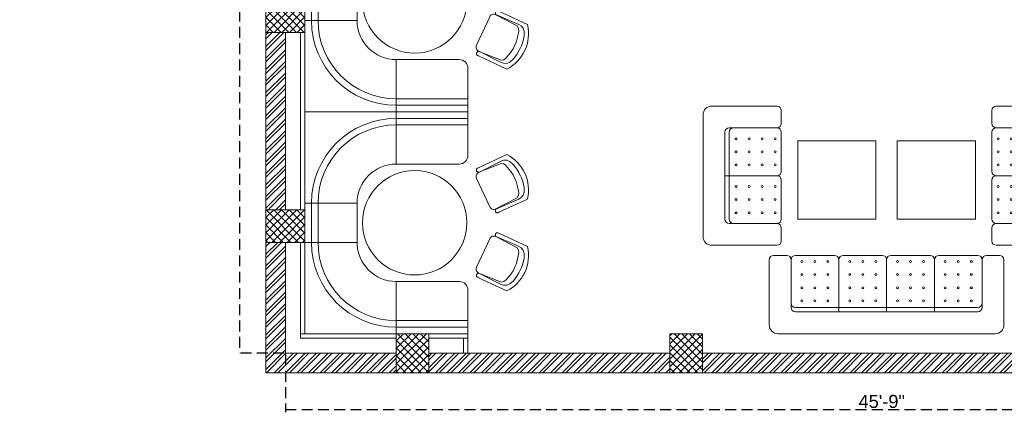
# Model space of a CAD drawing. Header units: inches. Extents: x 113025 to 158499, y 12149 to 30915.
# Tile 49 of 167: x 124699 to 125153, y 20636 to 20817. Entities that reach past the tile are written whole.
import ezdxf

# ---------------------------------------------------------------- set-up
doc = ezdxf.new("R2010")
doc.units = ezdxf.units.IN
doc.header["$MEASUREMENT"] = 0
doc.header["$PDMODE"] = 34
doc.linetypes.add('AP0200000$0$AP0500G00$0$1', pattern=[0])
doc.linetypes.add('HIDDEN', pattern=[0.375, 0.25, -0.125])
for name, color, linetype, lineweight in [('00-ABM  CWS', 200, 'AP0200000$0$AP0500G00$0$1', 0), ('PD_BRICK WALL_115', 134, 'Continuous', 30), ('PD_COLUMN', 2, 'Continuous', 60), ('PD_ELEVATION_03', 80, 'Continuous', 25), ('PD_FURNITURE_LOOSE', 20, 'Continuous', 18), ('PD_HATCH', 45, 'Continuous', 9), ('PP-Waste Pipe', 3, 'Continuous', 25)]:
    doc.layers.add(name, color=color, linetype=linetype, lineweight=lineweight)
doc.layers.add('PD_DIMENSION', color=101, linetype='Continuous')
doc.styles.add('DIM_FONT', font='times.ttf', dxfattribs={"width": 0.8})
doc.styles.get("Standard").update_dxf_attribs({"font": 'arial.ttf', "height": 6})
doc.dimstyles.new('ISO-10', dxfattribs={"dimtxt": 6, "dimasz": 0.5, "dimexe": 1.25, "dimexo": 0.625, "dimtad": 1, "dimtoh": 1, "dimdec": 1, "dimlunit": 4, "dimtxsty": 'Standard', "dimblk": 'ARCHTICK', "dimcen": 2.5, "dimclrt": 3, "dimadec": 0, "dimazin": 0, "dimtfac": 1, "dimtdec": 1, "dimtmove": 1, "dimatfit": 3, "dimfxl": 1, "dimarcsym": 0})
pattern_1 = [(45, (144327.2833, 25769.4912), (-1.767766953, 1.767766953), []), (135, (144327.2833, 25769.4912), (-1.767766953, -1.767766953), [])]

# ---------------------------------------------------------------- blocks, each defined once
blk = doc.blocks.new('zw$F51A')
at = {"layer": '00-ABM  CWS', "color": 20, "lineweight": -3, "insert": (-1356.3, -635.6), "char_height": 125, "attachment_point": 1, "style": 'DIM_FONT'}
blk.add_mtext_dynamic_manual_height_columns('\\pi297.92;WATER METER DETAIL "A" \\P\\pi686.6;ENLARGE VIEW', width=2480.259, gutter_width=750, heights=[0], dxfattribs=at)
blk = doc.blocks.new('A$C57124B3B')
at = {"color": 251}
for p, q in [((46, 504), (46, 109)), ((665, 109), (665, 506))]:
    blk.add_line(p, q, dxfattribs=at)
for points in [[(100, 525), (95, 530), (90, 534), (86, 537), (82, 539), (78, 541), (75, 542), (71, 542), (68, 542), (66, 541), (63, 541), (61, 540), (59, 539), (57, 538), (55, 537), (54, 535), (52, 534), (51, 532), (50, 529), (49, 526), (48, 522), (47, 516), (46, 509), (46, 506)], [(100, 525), (92, 265), (90, 207), (95, 175), (111, 140), (143, 111), (197, 86), (269, 70), (318, 65), (357, 65)], [(610, 525), (619, 265), (621, 207), (615, 175), (599, 140), (568, 111), (513, 86), (441, 70), (392, 65), (354, 65)], [(610, 525), (615, 530), (620, 534), (624, 537), (629, 539), (632, 541), (636, 542), (639, 542), (642, 542), (645, 541), (647, 541), (650, 540), (652, 539), (653, 538), (655, 537), (657, 535), (658, 534), (659, 532), (660, 529), (662, 526), (663, 522), (664, 516), (664, 509), (665, 506)]]:
    blk.add_lwpolyline(points, dxfattribs=at)
blk.add_lwpolyline([(353, 144), (310, 144), (260, 151), (165, 175), (136, 193), (116, 221), (100, 522, -0.429937), (157, 583), (553, 583, -0.429937), (610, 522), (594, 221), (575, 193), (545, 175), (450, 151), (401, 144), (357, 144)], format="xyb", dxfattribs=at)
blk.add_arc((355, 499), 498, 231.563, 308.437, dxfattribs=at)
blk = doc.blocks.new('FIXEDSEATING012')
at = {"color": 251}
for p, q in [((0, 0), (0, -102)), ((75, 0), (0, 0)), ((42, -24), (42, 0)), ((75, -3), (75, 0)), ((75, -3), (42, -3)), ((75, -20), (75, -3)), ((42, -6), (75, -6)), ((42, -24), (71, -24)), ((24, -42), (0, -42)), ((3, -42), (3, -60)), ((6, -42), (6, -60)), ((24, -42), (24, -60)), ((24, -60), (0, -60)), ((42, -78), (71, -78)), ((42, -78), (42, -102)), ((75, -102), (75, -82)), ((42, -96), (75, -96)), ((75, -99), (42, -99)), ((75, -102), (0, -102))]:
    blk.add_line(p, q, dxfattribs=at)
blk.add_circle((50.51, -51), 24, dxfattribs=at)
for centre, radius, start, end in [((42, -42), 39, 90, 180), ((42, -42), 36, 90, 180), ((71, -20), 4, 270, 0), ((42, -42), 18, 90, 180), ((42, -60), 39, 180, 270), ((42, -60), 36, 180, 270), ((42, -60), 18, 180, 270), ((71, -82), 4, 0, 90)]:
    blk.add_arc(centre, radius, start, end, dxfattribs=at)
at = {"color": 251, "extrusion": (0, 0, -1), "yscale": 0.03640297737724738, "zscale": -0.03640297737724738}
for p, xscale, rotation in [((-95.77, -16.47), 0.03640297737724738, 245), ((-95.77, -85.53), -0.03640297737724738, 295)]:
    blk.add_blockref('A$C57124B3B', p, dxfattribs=dict(at, xscale=xscale, rotation=rotation))
blk = doc.blocks.new('ghfhgfh')
at = {"color": 251}
for p, q in [((133107.64, 19586.52), (133207.64, 19586.52)), ((133103.64, 19552.52), (133103.64, 19582.52)), ((133211.64, 19582.52), (133211.64, 19552.52)), ((133211.64, 19582.52), (133211.64, 19552.52)), ((133199.64, 19576.52), (133115.64, 19576.52)), ((133135.64, 19576.52), (133135.64, 19552.52)), ((133157.64, 19576.52), (133157.64, 19552.52)), ((133179.64, 19576.52), (133179.64, 19552.52)), ((133113.64, 19552.52), (133113.64, 19574.52)), ((133115.64, 19574.52), (133199.64, 19574.52)), ((133201.64, 19574.52), (133201.64, 19552.52)), ((133111.64, 19550.52), (133105.64, 19550.52)), ((133133.64, 19550.52), (133115.64, 19550.52)), ((133155.64, 19550.52), (133137.64, 19550.52)), ((133159.64, 19550.52), (133177.64, 19550.52)), ((133181.64, 19550.52), (133199.64, 19550.52)), ((133203.64, 19550.52), (133209.64, 19550.52))]:
    blk.add_line(p, q, dxfattribs=at)
for centre in [(133118.64, 19571.38), (133124.64, 19571.38), (133130.64, 19571.38), (133140.64, 19571.38), (133146.64, 19571.38), (133152.64, 19571.38), (133162.64, 19571.38), (133168.64, 19571.38), (133174.64, 19571.38), (133184.64, 19571.38), (133190.64, 19571.38), (133196.64, 19571.38), (133118.64, 19565.38), (133124.64, 19565.38), (133130.64, 19565.38), (133140.64, 19565.38), (133146.64, 19565.38), (133152.64, 19565.38), (133162.64, 19565.38), (133168.64, 19565.38), (133174.64, 19565.38), (133184.64, 19565.38), (133190.64, 19565.38), (133196.64, 19565.38), (133118.64, 19559.38), (133124.64, 19559.38), (133130.64, 19559.38), (133140.64, 19559.38), (133146.64, 19559.38), (133152.64, 19559.38), (133162.64, 19559.38), (133168.64, 19559.38), (133174.64, 19559.38), (133184.64, 19559.38), (133190.64, 19559.38), (133196.64, 19559.38), (133118.64, 19553.38), (133124.64, 19553.38), (133130.64, 19553.38), (133140.64, 19553.38), (133146.64, 19553.38), (133152.64, 19553.38), (133162.64, 19553.38), (133168.64, 19553.38), (133174.64, 19553.38), (133184.64, 19553.38), (133190.64, 19553.38), (133196.64, 19553.38)]:
    blk.add_circle(centre, 0.442, dxfattribs=at)
for centre, radius, start, end in [((133107.64, 19582.52), 4, 90, 180), ((133207.64, 19582.52), 4, 0, 90), ((133115.64, 19574.52), 2, 90, 180), ((133199.64, 19574.52), 2, 0, 90), ((133115.64, 19572.52), 2, 90, 180), ((133199.64, 19572.52), 2, 0, 90), ((133105.64, 19552.52), 2, 180, 270), ((133111.64, 19552.52), 2, 270, 0), ((133115.64, 19552.52), 2, 180, 270), ((133133.64, 19552.52), 2, 270, 0), ((133137.64, 19552.52), 2, 180, 270), ((133155.64, 19552.52), 2, 270, 0), ((133159.64, 19552.52), 2, 180, 270), ((133177.64, 19552.52), 2, 270, 0), ((133181.64, 19552.52), 2, 180, 270), ((133199.64, 19552.52), 2, 270, 0), ((133203.64, 19552.52), 2, 180, 270), ((133209.64, 19552.52), 2, 270, 0)]:
    blk.add_arc(centre, radius, start, end, dxfattribs=at)
blk = doc.blocks.new('A$C545F11F4')
at = {"color": 251}
for p, q in [((4, 64), (34, 64)), ((2, 56), (2, 62)), ((38, 60), (38, 4)), ((2, 34), (2, 52)), ((4, 54), (26, 54)), ((26, 52), (26, 12)), ((28, 12), (28, 52)), ((28, 32), (4, 32)), ((2, 30), (2, 12)), ((26, 10), (4, 10)), ((2, 8), (2, 2)), ((34, 0), (4, 0))]:
    blk.add_line(p, q, dxfattribs=at)
for centre in [(4.86, 49), (10.86, 49), (16.86, 49), (22.86, 49), (4.86, 43), (10.86, 43), (16.86, 43), (22.86, 43), (4.86, 37), (10.86, 37), (16.86, 37), (22.86, 37), (4.86, 27), (10.86, 27), (16.86, 27), (22.86, 27), (4.86, 21), (10.86, 21), (16.86, 21), (22.86, 21), (4.86, 15), (10.86, 15), (16.86, 15), (22.86, 15)]:
    blk.add_circle(centre, 0.442, dxfattribs=at)
for centre, radius, start, end in [((4, 62), 2, 90, 180), ((34, 60), 4, 0, 90), ((4, 56), 2, 180, 270), ((4, 52), 2, 90, 180), ((24, 52), 2, 360, 90), ((26, 52), 2, 0, 90), ((4, 34), 2, 180, 270), ((4, 30), 2, 90, 180), ((4, 12), 2, 180, 270), ((4, 8), 2, 90, 180), ((24, 12), 2, 270, 0), ((26, 12), 2, 270, 0), ((4, 2), 2, 180, 270), ((34, 4), 4, 270, 0)]:
    blk.add_arc(centre, radius, start, end, dxfattribs=at)
blk = doc.blocks.new('EDEW')
at = {"color": 251}
for points in [[(-122.75, 83.74), (-86.75, 83.74), (-86.75, 47.74), (-122.75, 47.74)], [(-40.92, 83.74), (-76.92, 83.74), (-76.92, 47.74), (-40.92, 47.74)]]:
    blk.add_lwpolyline(points, close=True, dxfattribs=at)
at = {"color": 251, "xscale": -1}
blk.add_blockref('A$C545F11F4', (-128.3, 35.76), dxfattribs=at)
at = {"color": 251}
blk.add_blockref('A$C545F11F4', (-35.37, 35.76), dxfattribs=at)
at = {"color": 251, "xscale": -1, "rotation": 180}
blk.add_blockref('ghfhgfh', (-133239.47, 19581.66), dxfattribs=at)
blk = doc.blocks.new('_ArchTick')
at = {"color": 0, "linetype": 'ByBlock', "const_width": 0.15}
blk.add_lwpolyline([(-0.5, -0.5), (0.5, 0.5)], dxfattribs=at)
blk = doc.blocks.new('*D706')
at = {"layer": 'Defpoints', "color": 0, "transparency": 16777216}
for p in [(-558, -930), (-1107, -939), (-558, -964.87)]:
    blk.add_point(p, dxfattribs=at)
at = {"layer": 'PD_DIMENSION', "color": 0, "linetype": 'HIDDEN', "lineweight": -2, "ltscale": 20, "transparency": 16777216}
for p, q in [((-1107, -939.62), (-1107, -966.12)), ((-558, -939.47), (-558, -966.12)), ((-1107, -964.87), (-558, -964.87))]:
    blk.add_line(p, q, dxfattribs=at)
at = {"layer": 'PD_DIMENSION', "color": 0, "lineweight": -2, "transparency": 16777216, "xscale": 0.5, "yscale": 0.5, "zscale": 0.5, "rotation": 180}
blk.add_blockref('_ArchTick', (-1107, -964.87), dxfattribs=at)
at = {"layer": 'PD_DIMENSION', "color": 0, "lineweight": -2, "transparency": 16777216, "xscale": 0.5, "yscale": 0.5, "zscale": 0.5}
blk.add_blockref('_ArchTick', (-558, -964.87), dxfattribs=at)
at = {"layer": 'PD_DIMENSION', "color": 3, "lineweight": 5, "transparency": 16777216, "insert": (-832.5, -961.18), "char_height": 6, "attachment_point": 5}
blk.add_mtext('45\'-9"', dxfattribs=at)
blk = doc.blocks.new('*D707')
at = {"layer": 'Defpoints', "color": 0, "transparency": 16777216}
for p in [(-1107, -9), (-1128.13, -939), (-1107, -939)]:
    blk.add_point(p, dxfattribs=at)
at = {"layer": 'PD_DIMENSION', "color": 0, "linetype": 'HIDDEN', "lineweight": -2, "ltscale": 20, "transparency": 16777216}
for p, q in [((-1107.62, -9), (-1129.38, -9)), ((-1128.13, -9), (-1128.13, -939)), ((-1107.62, -939), (-1129.38, -939))]:
    blk.add_line(p, q, dxfattribs=at)
at = {"layer": 'PD_DIMENSION', "color": 0, "lineweight": -2, "transparency": 16777216, "xscale": 0.5, "yscale": 0.5, "zscale": 0.5}
for p, rotation in [((-1128.13, -9), 90), ((-1128.13, -939), 270)]:
    blk.add_blockref('_ArchTick', p, dxfattribs=dict(at, rotation=rotation))
at = {"layer": 'PD_DIMENSION', "color": 3, "lineweight": 5, "transparency": 16777216, "insert": (-1131.82, -474), "char_height": 6, "attachment_point": 5, "rotation": 90}
blk.add_mtext('77\'-6"', dxfattribs=at)
blk = doc.blocks.new('FIRST FLOOR PLAN 0')
at = {"layer": 'PD_HATCH', "lineweight": 5}
h = blk.add_hatch(dxfattribs=at)
h.set_pattern_fill('ANSI32', color=251, scale=10)
h.set_pattern_definition([(45, (-1110.15, -834.2493), (-2.65165, 2.65165), []), (45, (-1108.3824, -834.2493), (-2.65165, 2.65165), [])])
h.paths.add_polyline_path([(-1107, -791.5), (-1116, -791.5), (-1116, -873), (-1107, -873)])
h.paths.add_polyline_path([(-745.5, -939), (-915, -939), (-915, -948), (-745.5, -948)])
h.paths.add_polyline_path([(-561, -939), (-730.5, -939), (-730.5, -948), (-561, -948)])
h.paths.add_polyline_path([(-1107, -75), (-1116, -75), (-1116, -156.5), (-1107, -156.5)])
h.paths.add_polyline_path([(-1107, -171.5), (-1116, -171.5), (-1116, -311.5), (-1107, -311.5)])
h.paths.add_polyline_path([(-1107, -326.5), (-1116, -326.5), (-1116, -466.5), (-1107, -466.5)])
h.paths.add_polyline_path([(-1107, -481.5), (-1116, -481.5), (-1116, -621.5), (-1107, -621.5)])
h.paths.add_polyline_path([(-1107, -636.5), (-1116, -636.5), (-1116, -776.5), (-1107, -776.5)])
h.paths.add_polyline_path([(-15, 0), (-181.5, 0), (-181.5, -9), (-15, -9)])
h.paths.add_polyline_path([(-196.5, 0), (-361.5, 0), (-361.5, -9), (-196.5, -9)])
h.paths.add_polyline_path([(-376.5, 0), (-546, 0), (-546, -9), (-376.5, -9)])
h.paths.add_polyline_path([(-561, 0), (-730.5, 0), (-730.5, -9), (-561, -9)])
h.paths.add_polyline_path([(-930, 0), (-1041, 0), (-1041, -9), (-930, -9)])
h.paths.add_polyline_path([(-1056, 0), (-1116, 0), (-1116, -60), (-1107, -60), (-1107, -9), (-1056, -9)])
h.paths.add_polyline_path([(-1107, -888), (-1116, -888), (-1116, -948), (-1056, -948), (-1056, -939), (-1107, -939)])
h.paths.add_polyline_path([(-930, -939), (-1041, -939), (-1041, -948), (-930, -948)])
h.paths.add_polyline_path([(-521.25, -939), (-546, -939), (-546, -948), (-521.25, -948)])
h.paths.add_polyline_path([(-376.5, -939), (-401.25, -939), (-401.25, -948), (-376.5, -948)])
h.paths.add_polyline_path([(-339, -939), (-361.5, -939), (-361.5, -948), (-339, -948)])
h.paths.add_polyline_path([(-196.5, -939), (-219, -939), (-219, -948), (-196.5, -948)])
h.paths.add_polyline_path([(-159, -939), (-181.5, -939), (-181.5, -948), (-159, -948)])
h.paths.add_polyline_path([(-15, -939), (-39, -939), (-39, -948), (-15, -948)])
h.paths.add_polyline_path([(0, -930), (-9, -930)])
h.paths.add_polyline_path([(0, -791.5), (-9, -791.5), (-9, -930), (0, -930)])
h.paths.add_polyline_path([(0, -636.5), (-9, -636.5), (-9, -776.5), (0, -776.5)])
h.paths.add_polyline_path([(0, -326.5), (-9, -326.5), (-9, -621.5), (0, -621.5)])
h.paths.add_polyline_path([(0, -18), (-9, -18), (-9, -156.5), (0, -156.5)])
h.paths.add_polyline_path([(-18, -159.5), (-123, -159.5), (-123, -168.5), (-18, -168.5)])
h.paths.add_polyline_path([(-123, -171.5), (-132, -171.5), (-132, -249.5), (-123, -249.5)])
h.paths.add_polyline_path([(-132, -159.5), (-204, -159.5), (-204, -168.5), (-132, -168.5)])
h.paths.add_polyline_path([(-204, -171.5), (-213, -171.5), (-213, -249.5), (-204, -249.5)])
h.paths.add_polyline_path([(-213, -159.5), (-294, -159.5), (-294, -261.5), (-267, -261.5), (-267, -252.5), (-285, -252.5), (-285, -168.5), (-213, -168.5)])
h.paths.add_polyline_path([(-213, -252.5), (-231, -252.5), (-231, -261.5), (-213, -261.5)], flags=17)
h.paths.add_polyline_path([(-186, -252.5), (-204, -252.5), (-204, -261.5), (-186, -261.5)])
h.paths.add_polyline_path([(-132, -252.5), (-150, -252.5), (-150, -261.5), (-132, -261.5)])
h.paths.add_polyline_path([(-123, -261.5), (-132, -261.5), (-132, -324.5), (-123, -324.5)])
h.paths.add_polyline_path([(0, -310.5), (-9, -310.5), (-9, -311.5), (0, -311.5)])
h.paths.add_polyline_path([(0, -171.5), (-9, -171.5), (-9, -190.5), (0, -190.5)])
h.paths.add_polyline_path([(-878.25, -9), (-878.25, 0), (-915, 0), (-915, -9)])
h.paths.add_polyline_path([(-782.25, 0), (-782.25, -9), (-745.5, -9), (-745.5, 0)])
h = blk.add_hatch(dxfattribs=at)
h.set_pattern_fill('ANSI37', color=251, scale=20)
h.set_pattern_definition(pattern_1)
h.paths.add_polyline_path([(-1116, -791.5), (-1116, -776.5), (-1098, -776.5), (-1098, -791.5)])
h = blk.add_hatch(dxfattribs=at)
h.set_pattern_fill('ANSI37', color=251, scale=20)
h.set_pattern_definition(pattern_1)
h.paths.add_polyline_path([(-1116, -888), (-1116, -873), (-1098, -873), (-1098, -888)])
h = blk.add_hatch(dxfattribs=at)
h.set_pattern_fill('ANSI37', color=251, scale=20)
h.set_pattern_definition(pattern_1)
h.paths.add_polyline_path([(-1041, -948), (-1056, -948), (-1056, -930), (-1041, -930)])
h = blk.add_hatch(dxfattribs=at)
h.set_pattern_fill('ANSI37', color=251, scale=20)
h.set_pattern_definition(pattern_1)
h.paths.add_polyline_path([(-915, -948), (-930, -948), (-930, -930), (-915, -930)])
at = {"layer": 'PD_BRICK WALL_115', "color": 251, "lineweight": 5}
for p, q in [((-1116, -873), (-1116, -791.5)), ((-1107, -873), (-1107, -791.5)), ((-1116, -888), (-1116, -948)), ((-1107, -888), (-1107, -939)), ((-1107, -939), (-1056, -939)), ((-1041, -939), (-930, -939)), ((-915, -939), (-745.5, -939)), ((-1116, -948), (-930, -948)), ((-745.5, -948), (-915, -948))]:
    blk.add_line(p, q, dxfattribs=at)
at = {"layer": 'PD_COLUMN', "color": 251, "lineweight": 5}
for points in [[(-1116, -791.5), (-1116, -776.5), (-1098, -776.5), (-1098, -791.5)], [(-1098, -888), (-1098, -873), (-1116, -873), (-1116, -888)], [(-1041, -930), (-1056, -930), (-1056, -948), (-1041, -948)], [(-915, -930), (-930, -930), (-930, -948), (-915, -948)]]:
    blk.add_lwpolyline(points, close=True, dxfattribs=at)
at = {"layer": 'PD_ELEVATION_03', "color": 251, "lineweight": 5}
for p, q in [((-1025, -939), (-1025, -932)), ((-1023, -939), (-1023, -930))]:
    blk.add_line(p, q, dxfattribs=at)
for points in [[(-1100, -791.5), (-1100, -873), (-1098, -873), (-1098, -791.5)], [(-1100, -888), (-1100, -930), (-1098, -930), (-1098, -888)], [(-1056, -930), (-1100, -930), (-1100, -932), (-1056, -932)], [(-1023, -930), (-1041, -930), (-1041, -932), (-1023, -932)]]:
    blk.add_lwpolyline(points, close=True, dxfattribs=at)
at = {"layer": 'PD_FURNITURE_LOOSE', "color": 251}
for name, p in [('FIXEDSEATING012', (-1098, -726)), ('FIXEDSEATING012', (-1098, -828)), ('EDEW', (-748.42, -925.13))]:
    blk.add_blockref(name, p, dxfattribs=at)
at = {"layer": 'PD_DIMENSION', "color": 251, "lineweight": 5, "ltscale": 20}
dim = blk.add_linear_dim(base=(-1128.13, -939), p1=(-1107, -9), p2=(-1107, -939), angle=90, dimstyle='ISO-10', override={"dimfxl": 25.4, "dimfxlon": 1, "dimarcsym": 1}, dxfattribs=at)
dim.commit()
dim.dimension.update_dxf_attribs({"geometry": '*D707', "text_midpoint": (-1131.82, -474)})
dim = blk.add_linear_dim(base=(-558, -964.87), p1=(-1107, -939), p2=(-558, -930), dimstyle='ISO-10', override={"dimfxl": 25.4, "dimfxlon": 1, "dimarcsym": 1}, dxfattribs=at)
dim.commit()
dim.dimension.update_dxf_attribs({"geometry": '*D706', "text_midpoint": (-832.5, -961.18)})

msp = doc.modelspace()

# ---------------------------------------------------------------- block references
at = {"color": 251}
msp.add_blockref('FIRST FLOOR PLAN 0', (125928.82, 21602.6), dxfattribs=at)
at = {"layer": 'PP-Waste Pipe', "ltscale": 0.25, "xscale": 0.1283047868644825, "yscale": 0.1283047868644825, "zscale": 0.1283047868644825}
msp.add_blockref('zw$F51A', (122263.87, 20875.43), dxfattribs=at)

doc.saveas('drawing.dxf')
